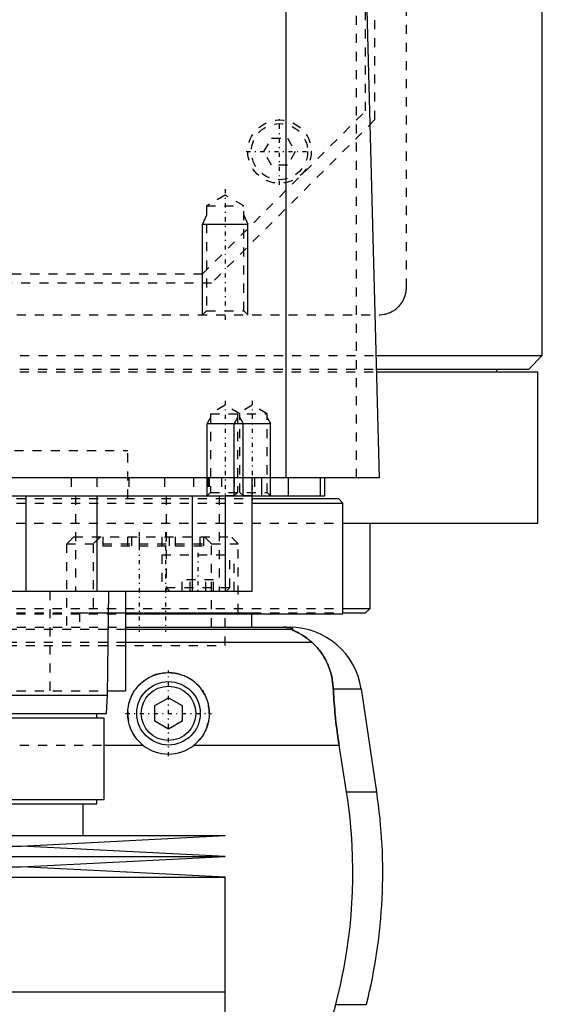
# Model space of a CAD drawing. Extents: x -90 to 90, y -137 to 442.
# Tile 6 of 11: x 22 to 80, y -42 to 67. Entities that reach past the tile are written whole.
import ezdxf

# ---------------------------------------------------------------- set-up
doc = ezdxf.new("R2010")
doc.units = 0
doc.linetypes.add('CENTER', pattern=[1.5, 0.45, -0.5, 0.05, -0.5])
doc.linetypes.add('DASHED', pattern=[2, 1, -1])
for name, color, linetype in [('AM_0', 7, 'CONTINUOUS'), ('AM_10', 7, 'CONTINUOUS'), ('AM_3', 7, 'DASHED'), ('AM_7', 7, 'CENTER')]:
    doc.layers.add(name, color=color, linetype=linetype)

msp = doc.modelspace()

# ---------------------------------------------------------------- linework, layer by layer
at = {"layer": 'AM_0', "color": 7, "linetype": 'CONTINUOUS'}
for p, q in [((80, 30), (80, 291.5)), ((51.74, 16.5), (51.74, 77.05)), ((60.5, 73.35), (62, 16.5)), ((61.61, 30), (80, 30)), ((78.5, 28.5), (80, 30)), ((61.65, 28.5), (78.5, 28.5)), ((75, 28.2), (75, 28.5)), ((61.66, 28.2), (79.5, 28.2)), ((79.5, 11.5), (79.5, 28.2)), ((62, 16.5), (-62, 16.5)), ((48, 4), (48, 16.5)), ((49, 16.5), (49, 14.5)), ((52, 14.5), (52, 16.5)), ((55.47, 16.5), (55.47, 14.5)), ((56, 14.5), (56, 16.5)), ((-56, 14.5), (56, 14.5)), ((23, 14.5), (23, 4)), ((30.85, 14.5), (30.85, 4)), ((41.36, 14.5), (41.36, 4)), ((45, 14.5), (45, 4)), ((48.01, 14.2), (57.5, 14.2)), ((58, 13.7), (57.5, 14.2)), ((48.01, 13.7), (58, 13.7)), ((58, 1.5), (58, 13.7)), ((58.06, 11.5), (79.5, 11.5)), ((61, 2.08), (61, 11.5)), ((-48, 4), (48, 4)), ((32, -7.5), (32.18, 4)), ((34, 4), (34, -7)), ((34.04, 1.5), (58, 1.5)), ((47.93, 0), (47.93, 1.5)), ((58.02, 1.58), (60.5, 1.58)), ((58.04, 2.08), (61, 2.08)), ((60.5, 1.58), (61, 2.08)), ((34, 0), (52.11, 0)), ((52.38, -0.25), (34, -0.25)), ((54.6, -1.69), (34, -1.69)), ((-32, -7.5), (32, -7.5)), ((31.9, -9.5), (32, -7.5)), ((32.01, -7), (34, -7)), ((56.93, -6.81), (60.02, -6.81)), ((60.02, -6.81), (61.72, -18.16)), ((37.25, -8.63), (38.75, -7.77)), ((37.25, -10.37), (37.25, -8.63)), ((38.75, -7.77), (40.25, -8.63)), ((40.25, -8.63), (40.25, -10.37)), ((-31.9, -9.5), (31.9, -9.5)), ((30.85, -10), (30.85, -9.5)), ((-31.65, -10), (31.65, -10)), ((31.65, -19), (31.65, -10)), ((38.75, -11.23), (37.25, -10.37)), ((40.25, -10.37), (38.75, -11.23)), ((31.65, -13.03), (35.96, -13.03)), ((41.54, -13.03), (57.58, -13.03)), ((58.39, -18.16), (57.58, -13.03)), ((58.39, -18.16), (61.72, -18.16)), ((-31.65, -19), (31.65, -19)), ((-30.85, -19.5), (30.85, -19.5)), ((29.35, -23), (29.35, -19.5)), ((30.85, -19.5), (30.85, -19)), ((-45, -23), (45, -23)), ((22.5, -24.15), (45, -23)), ((-22.5, -24.15), (22.5, -24.15)), ((45, -25.3), (22.5, -24.15)), ((-45, -25.3), (45, -25.3)), ((22.5, -26.45), (45, -25.3)), ((-22.5, -26.45), (22.5, -26.45)), ((45, -27.6), (22.5, -26.45)), ((-45, -27.6), (45, -27.6)), ((45, -40.25), (45, -27.6)), ((-45, -40.25), (45, -40.25)), ((45, -52.9), (45, -40.25)), ((55.78, -46.97), (57.2, -41.62)), ((57.2, -41.62), (60.6, -41.62))]:
    msp.add_line(p, q, dxfattribs=at)
for points in [[(52.38, -0.25, 0), (52.39, -0.25, 0), (52.41, -0.23, 0), (52.43, -0.22, 0), (52.44, -0.21, 0), (52.44, -0.2, 0), (52.45, -0.19, 0), (52.45, -0.17, 0), (52.45, -0.16, 0), (52.45, -0.14, 0), (52.43, -0.13, 0), (52.42, -0.12, 0), (52.41, -0.11, 0), (52.39, -0.1, 0), (52.35, -0.08, 0), (52.3, -0.07, 0), (52.23, -0.05, 0), (52.19, -0.04, 0), (52.17, -0.04, 0), (52.16, -0.04, 0), (52.15, -0.04, 0), (52.15, -0.04, 0), (52.13, -0.04, 0), (52.11, -0.03, 0), (52.1, -0.03, 0), (52.1, -0.03, 0), (52.08, -0.03, 0), (52.06, -0.03, 0), (52.05, -0.03, 0), (52.04, -0.02, 0), (52.01, -0.02, 0), (51.99, -0.02, 0), (51.96, -0.02, 0), (51.93, -0.01, 0), (51.91, -0.01, 0), (51.89, -0.01, 0), (51.87, -0.01, 0), (51.84, -0.01, 0), (51.82, -0.01, 0), (51.82, -0.01, 0), (51.81, -0.01, 0), (51.81, -0.01, 0), (51.8, -0.01, 0), (51.8, -0.01, 0), (51.79, -0.01, 0), (51.78, -0.01, 0), (51.78, -0.01, 0), (51.77, -0.01, 0), (51.77, -0.01, 0), (51.76, -0.01, 0), (51.76, 0, 0), (51.75, 0, 0), (51.74, 0, 0), (51.73, 0, 0), (51.73, 0, 0), (51.72, 0, 0), (51.72, 0, 0), (51.71, 0, 0), (51.7, 0, 0), (51.7, 0, 0), (51.69, 0, 0), (51.68, 0, 0), (51.68, 0, 0), (51.67, 0, 0), (51.67, 0, 0), (51.66, 0, 0), (51.65, 0, 0), (51.65, 0, 0), (51.64, 0, 0), (51.63, 0, 0), (51.63, 0, 0), (51.62, 0, 0), (51.61, 0, 0), (51.6, 0, 0), (51.6, 0, 0), (51.59, 0, 0), (51.58, 0, 0), (51.57, 0, 0), (51.57, 0, 0), (51.56, 0, 0), (51.55, 0, 0), (51.54, 0, 0), (51.53, 0, 0), (51.53, 0, 0), (51.52, 0, 0), (51.52, 0, 0), (51.51, 0, 0), (51.5, 0, 0), (51.49, 0, 0)], [(54.6, -1.69, 0), (54.51, -1.61, 0), (54.32, -1.45, 0), (54.14, -1.31, 0), (54.06, -1.24, 0), (53.97, -1.17, 0), (53.8, -1.05, 0), (53.63, -0.94, 0), (53.48, -0.84, 0), (53.33, -0.75, 0), (53.18, -0.67, 0), (53.12, -0.63, 0), (53.05, -0.59, 0), (52.93, -0.53, 0), (52.81, -0.48, 0), (52.7, -0.42, 0), (52.64, -0.4, 0), (52.63, -0.39, 0), (52.61, -0.38, 0), (52.6, -0.38, 0), (52.6, -0.37, 0), (52.58, -0.37, 0), (52.57, -0.36, 0), (52.55, -0.35, 0), (52.54, -0.35, 0), (52.52, -0.34, 0), (52.52, -0.34, 0), (52.51, -0.33, 0), (52.5, -0.33, 0), (52.48, -0.32, 0), (52.48, -0.32, 0), (52.47, -0.32, 0), (52.46, -0.31, 0), (52.45, -0.31, 0), (52.44, -0.3, 0), (52.44, -0.3, 0), (52.43, -0.3, 0), (52.42, -0.29, 0), (52.41, -0.29, 0), (52.4, -0.28, 0), (52.4, -0.28, 0), (52.39, -0.28, 0), (52.39, -0.28, 0), (52.39, -0.27, 0), (52.38, -0.27, 0), (52.38, -0.27, 0), (52.38, -0.26, 0), (52.38, -0.26, 0), (52.38, -0.26, 0), (52.38, -0.26, 0), (52.38, -0.26, 0), (52.38, -0.25, 0), (52.38, -0.25, 0)], [(56.93, -6.81, 0), (56.92, -6.65, 0), (56.89, -6.32, 0), (56.85, -5.99, 0), (56.82, -5.83, 0), (56.8, -5.66, 0), (56.73, -5.34, 0), (56.65, -5.03, 0), (56.55, -4.72, 0), (56.45, -4.42, 0), (56.33, -4.12, 0), (56.27, -3.97, 0), (56.2, -3.83, 0), (56.06, -3.55, 0), (55.9, -3.27, 0), (55.73, -3, 0), (55.55, -2.74, 0), (55.36, -2.49, 0), (55.26, -2.37, 0), (55.16, -2.25, 0), (54.94, -2.02, 0), (54.72, -1.8, 0), (54.6, -1.69, 0)], [(35.96, -13.03, 0), (35.88, -12.97, 0), (35.73, -12.83, 0), (35.58, -12.69, 0), (35.51, -12.62, 0), (35.44, -12.55, 0), (35.3, -12.39, 0), (35.17, -12.23, 0), (35.05, -12.06, 0), (34.93, -11.89, 0), (34.83, -11.7, 0), (34.78, -11.61, 0), (34.73, -11.52, 0), (34.64, -11.32, 0), (34.55, -11.13, 0), (34.48, -10.93, 0), (34.42, -10.73, 0), (34.37, -10.52, 0), (34.35, -10.42, 0), (34.32, -10.32, 0), (34.29, -10.11, 0), (34.27, -9.91, 0), (34.26, -9.81, 0), (34.25, -9.71, 0), (34.25, -9.51, 0), (34.25, -9.31, 0), (34.26, -9.21, 0), (34.27, -9.11, 0), (34.29, -8.91, 0), (34.32, -8.7, 0), (34.36, -8.5, 0), (34.41, -8.3, 0), (34.47, -8.1, 0), (34.51, -8.01, 0), (34.54, -7.91, 0), (34.62, -7.72, 0), (34.7, -7.53, 0), (34.8, -7.34, 0), (34.9, -7.17, 0), (35.01, -6.99, 0), (35.07, -6.91, 0), (35.13, -6.83, 0), (35.25, -6.67, 0), (35.38, -6.52, 0), (35.52, -6.37, 0), (35.66, -6.23, 0), (35.8, -6.1, 0), (35.88, -6.03, 0), (35.96, -5.97, 0), (36.12, -5.85, 0), (36.29, -5.73, 0), (36.47, -5.62, 0), (36.65, -5.52, 0), (36.83, -5.43, 0), (36.93, -5.38, 0), (37.03, -5.34, 0), (37.22, -5.27, 0), (37.42, -5.2, 0), (37.63, -5.14, 0), (37.83, -5.1, 0), (38.04, -5.06, 0), (38.14, -5.04, 0), (38.24, -5.03, 0), (38.45, -5.01, 0), (38.65, -5, 0), (38.75, -5, 0), (38.85, -5, 0), (39.05, -5.01, 0), (39.26, -5.03, 0), (39.36, -5.04, 0), (39.46, -5.06, 0), (39.67, -5.1, 0), (39.87, -5.14, 0), (40.08, -5.2, 0), (40.28, -5.27, 0), (40.47, -5.34, 0), (40.57, -5.38, 0), (40.67, -5.43, 0), (40.85, -5.52, 0), (41.03, -5.62, 0), (41.21, -5.73, 0), (41.38, -5.85, 0), (41.54, -5.97, 0), (41.62, -6.03, 0), (41.7, -6.1, 0), (41.84, -6.23, 0), (41.98, -6.37, 0), (42.12, -6.52, 0), (42.25, -6.67, 0), (42.37, -6.83, 0), (42.43, -6.91, 0), (42.49, -6.99, 0), (42.6, -7.17, 0), (42.7, -7.34, 0), (42.8, -7.53, 0), (42.88, -7.72, 0), (42.96, -7.91, 0), (42.99, -8.01, 0), (43.03, -8.1, 0), (43.09, -8.3, 0), (43.14, -8.5, 0), (43.18, -8.7, 0), (43.21, -8.91, 0), (43.23, -9.11, 0), (43.24, -9.21, 0), (43.25, -9.31, 0), (43.25, -9.51, 0), (43.25, -9.71, 0), (43.24, -9.81, 0), (43.23, -9.91, 0), (43.21, -10.11, 0), (43.18, -10.32, 0), (43.15, -10.42, 0), (43.13, -10.52, 0), (43.08, -10.73, 0), (43.02, -10.93, 0), (42.95, -11.13, 0), (42.86, -11.32, 0), (42.77, -11.52, 0), (42.72, -11.61, 0), (42.67, -11.7, 0), (42.57, -11.89, 0), (42.45, -12.06, 0), (42.33, -12.23, 0), (42.2, -12.39, 0), (42.06, -12.55, 0), (41.99, -12.62, 0), (41.92, -12.69, 0), (41.77, -12.83, 0), (41.62, -12.97, 0), (41.54, -13.03, 0)], [(57.58, -13.03, 0), (57.55, -12.86, 0), (57.5, -12.52, 0), (57.45, -12.18, 0), (57.43, -12.01, 0), (57.4, -11.84, 0), (57.36, -11.5, 0), (57.31, -11.15, 0), (57.27, -10.81, 0), (57.23, -10.46, 0), (57.19, -10.12, 0), (57.17, -9.94, 0), (57.15, -9.77, 0), (57.12, -9.42, 0), (57.09, -9.07, 0), (57.06, -8.72, 0), (57.03, -8.37, 0), (57, -8.03, 0), (56.99, -7.85, 0), (56.98, -7.68, 0), (56.96, -7.33, 0), (56.94, -6.99, 0), (56.93, -6.81, 0)], [(57.2, -41.62, 0), (57.37, -40.98, 0), (57.68, -39.69, 0), (57.96, -38.38, 0), (58.09, -37.72, 0), (58.21, -37.05, 0), (58.43, -35.73, 0), (58.62, -34.4, 0), (58.78, -33.07, 0), (58.9, -31.75, 0), (58.99, -30.44, 0), (59.03, -29.79, 0), (59.06, -29.15, 0), (59.09, -27.88, 0), (59.09, -26.64, 0), (59.07, -25.38, 0), (59.02, -24.1, 0), (58.94, -22.8, 0), (58.88, -22.14, 0), (58.82, -21.48, 0), (58.67, -20.16, 0), (58.5, -18.82, 0), (58.39, -18.16, 0)]]:
    msp.add_polyline3d(points, dxfattribs=at)
for radius in [3.5, 3]:
    msp.add_circle((38.75, -9.5), radius, dxfattribs=at)
for centre, radius, start, end in [((52.11, -8), 8, 8.533, 90), ((38.75, -9.5), 4.5, 231.7104, 308.2896), ((2.39, -27.06), 60, 345.9622, 8.533)]:
    msp.add_arc(centre, radius, start, end, dxfattribs=at)
at = {"layer": 'AM_10', "color": 7, "linetype": 'CONTINUOUS'}
for p, q in [((42.93, 45.5), (42.5, 44.5)), ((47.07, 45.5), (47.5, 44.5)), ((42.5, 34.5), (42.5, 44.5)), ((42.5, 44.5), (47.5, 44.5)), ((47.5, 34.5), (47.5, 44.5)), ((43.38, 23.16), (43, 22.5)), ((46.38, 23.16), (46, 22.5)), ((46.62, 23.16), (47, 22.5)), ((49.62, 23.16), (50, 22.5)), ((43, 14.5), (43, 22.5)), ((43, 22.5), (50, 22.5)), ((46, 14.5), (46, 22.5)), ((47, 14.5), (47, 22.5)), ((50, 14.5), (50, 22.5))]:
    msp.add_line(p, q, dxfattribs=at)
at = {"layer": 'AM_3', "color": 6, "linetype": 'DASHED'}
for p, q in [((65, 37.5), (65, 292.5)), ((61.5, 141.02), (61.5, 56)), ((60.5, 57), (60.5, 139.35)), ((59.5, 16.5), (59.5, 75.49)), ((42.5, 39), (60.5, 57)), ((61.5, 56), (43.5, 38)), ((49.27, 52.5), (50.13, 54)), ((50.13, 54), (51.87, 54)), ((51.87, 54), (52.73, 52.5)), ((50.13, 51), (49.27, 52.5)), ((52.73, 52.5), (51.87, 51)), ((51.87, 51), (50.13, 51)), ((45, 47.69), (42.93, 46.5)), ((47.07, 46.5), (45, 47.69)), ((42.93, 46.5), (42.93, 34.93)), ((42.93, 46.5), (47.07, 46.5)), ((47.07, 34.93), (47.07, 46.5)), ((-42.5, 39), (42.5, 39)), ((43.5, 38), (-43.5, 38)), ((42.93, 34.93), (42.5, 34.5)), ((42.93, 34.93), (47.07, 34.93)), ((47.5, 34.5), (47.07, 34.93)), ((-62, 34.5), (62, 34.5)), ((-61.61, 30), (61.61, 30)), ((-61.65, 28.5), (61.65, 28.5)), ((-61.66, 28.2), (61.66, 28.2)), ((45, 24.5), (43.38, 23.56)), ((46.62, 23.56), (45, 24.5)), ((48, 24.5), (46.38, 23.56)), ((49.62, 23.56), (48, 24.5)), ((43.38, 23.56), (43.38, 14.88)), ((43.38, 23.56), (49.62, 23.56)), ((46.38, 23.56), (46.38, 14.88)), ((46.62, 14.88), (46.62, 23.56)), ((49.62, 14.88), (49.62, 23.56)), ((-34.25, 19.5), (34.25, 19.5)), ((34.25, 14.2), (34.25, 19.5)), ((28, 16.5), (28, 14.5)), ((30.84, 16.5), (30.84, 14.5)), ((34.38, 16.5), (34.38, 14.5)), ((38.29, 16.5), (38.29, 14.5)), ((41.5, 16.5), (41.5, 14.5)), ((43.09, 16.5), (43.09, 14.5)), ((43.24, 16.5), (43.24, 14.5)), ((44.59, 16.5), (44.59, 14.5)), ((46, 16.5), (46, 14.5)), ((48.25, 16.5), (48.25, 14.5)), ((-48.01, 14.2), (48.01, 14.2)), ((28.48, 14.5), (28.48, 4)), ((38.5, 14.5), (38.5, 4)), ((43.38, 14.88), (43, 14.5)), ((43.38, 14.88), (49.62, 14.88)), ((44.34, 14.5), (44.34, 4)), ((48, 14.5), (44.59, 14.5)), ((46.38, 14.88), (46, 14.5)), ((47, 14.5), (46.62, 14.88)), ((50, 14.5), (49.62, 14.88)), ((-48.01, 13.7), (48.01, 13.7)), ((-58.06, 11.5), (58.06, 11.5)), ((28.3, 10), (27.5, 9.2)), ((28.3, 10), (45.63, 10)), ((31.23, 10), (30.43, 9.2)), ((31.5, 10), (31.5, 9)), ((34.24, 10), (34.24, 9)), ((34.65, 10), (34.65, 9)), ((35.5, 10), (35.5, 9)), ((38.03, 10), (38.03, 9)), ((38.83, 10), (38.83, 9)), ((39.5, 10), (39.5, 9)), ((42.21, 10), (42.21, 9)), ((42.62, 10), (42.62, 9)), ((43.5, 9.2), (42.7, 10)), ((46.43, 9.2), (45.63, 10)), ((27.5, 9.2), (27.5, 0)), ((27.5, 9.2), (46.43, 9.2)), ((30.43, 9.2), (30.43, 1.6)), ((31.5, 9), (42.62, 9)), ((43.5, 0), (43.5, 9.2)), ((46.43, 1.6), (46.43, 9.2)), ((38, 8), (38, 4)), ((38, 8), (46, 8)), ((45.5, 4.4), (45.5, 8)), ((46, 4), (46, 8)), ((38.5, 4.4), (38.9, 4)), ((38.5, 4.4), (45.5, 4.4)), ((40.27, 4), (40.27, 5.25)), ((43.73, 5.25), (40.27, 5.25)), ((41.13, 4), (41.13, 5.25)), ((42.87, 4), (42.87, 5.25)), ((43.73, 4), (43.73, 5.25)), ((45.1, 4), (45.5, 4.4)), ((25.65, 4), (25.65, -7)), ((-58.04, 2.08), (58.04, 2.08)), ((-58.02, 1.58), (58.02, 1.58)), ((-34.04, 1.5), (34.04, 1.5)), ((28.93, 1.6), (28.93, 0)), ((28.93, 1.6), (47.93, 1.6)), ((30.91, 1.5), (30.91, 1.6)), ((35.55, 1.6), (35.55, 1.5)), ((45, -2), (45, 1.58)), ((47.93, 1.5), (47.93, 1.6)), ((-34, 0), (34, 0)), ((34, -0.25), (-34, -0.25)), ((-45, -2), (45, -2)), ((-45, -2), (45, -2)), ((34, -1.69), (-34, -1.69)), ((-32.01, -7), (32.01, -7)), ((-31.65, -13.03), (31.65, -13.03))]:
    msp.add_line(p, q, dxfattribs=at)
for points in [[(62, 34.5, 0), (62.11, 34.5, 0), (62.32, 34.52, 0), (62.54, 34.55, 0), (62.65, 34.57, 0), (62.76, 34.6, 0), (62.98, 34.67, 0), (63.2, 34.75, 0), (63.41, 34.85, 0), (63.62, 34.97, 0), (63.82, 35.11, 0), (63.91, 35.19, 0), (64, 35.27, 0), (64.11, 35.37, 0), (64.14, 35.4, 0), (64.17, 35.43, 0), (64.18, 35.44, 0), (64.2, 35.46, 0), (64.23, 35.49, 0), (64.25, 35.52, 0), (64.28, 35.55, 0), (64.31, 35.58, 0), (64.34, 35.62, 0), (64.35, 35.63, 0), (64.36, 35.65, 0), (64.39, 35.69, 0), (64.42, 35.72, 0), (64.44, 35.76, 0), (64.47, 35.8, 0), (64.49, 35.83, 0), (64.51, 35.85, 0), (64.52, 35.87, 0), (64.55, 35.91, 0), (64.57, 35.95, 0), (64.6, 36, 0), (64.62, 36.04, 0), (64.64, 36.08, 0), (64.65, 36.1, 0), (64.67, 36.12, 0), (64.69, 36.17, 0), (64.71, 36.22, 0), (64.73, 36.26, 0), (64.75, 36.31, 0), (64.77, 36.36, 0), (64.78, 36.38, 0), (64.79, 36.4, 0), (64.81, 36.45, 0), (64.83, 36.5, 0), (64.84, 36.53, 0), (64.85, 36.55, 0), (64.86, 36.6, 0), (64.88, 36.65, 0), (64.89, 36.68, 0), (64.89, 36.71, 0), (64.91, 36.76, 0), (64.92, 36.81, 0), (64.93, 36.87, 0), (64.94, 36.92, 0), (64.95, 36.97, 0), (64.96, 37, 0), (64.96, 37.03, 0), (64.97, 37.08, 0), (64.98, 37.14, 0), (64.98, 37.19, 0), (64.99, 37.25, 0), (64.99, 37.3, 0), (65, 37.33, 0), (65, 37.36, 0), (65, 37.42, 0), (65, 37.47, 0), (65, 37.5, 0)], [(51.49, 0, 0), (51.5, 0, 0), (51.51, 0, 0), (51.52, 0, 0), (51.52, 0, 0), (51.53, 0, 0), (51.53, 0, 0), (51.54, 0, 0), (51.55, 0, 0), (51.56, 0, 0), (51.57, 0, 0), (51.57, 0, 0), (51.58, 0, 0), (51.59, 0, 0), (51.6, 0, 0), (51.6, 0, 0), (51.61, 0, 0), (51.62, 0, 0), (51.63, 0, 0), (51.63, 0, 0), (51.64, 0, 0), (51.65, 0, 0), (51.65, 0, 0), (51.66, 0, 0), (51.67, 0, 0), (51.67, 0, 0), (51.68, 0, 0), (51.68, 0, 0), (51.69, 0, 0), (51.7, 0, 0), (51.7, 0, 0), (51.71, 0, 0), (51.72, 0, 0), (51.72, 0, 0), (51.73, 0, 0), (51.73, 0, 0), (51.74, 0, 0), (51.75, 0, 0), (51.76, 0, 0), (51.76, -0.01, 0), (51.77, -0.01, 0), (51.77, -0.01, 0), (51.78, -0.01, 0), (51.78, -0.01, 0), (51.79, -0.01, 0), (51.8, -0.01, 0), (51.8, -0.01, 0), (51.81, -0.01, 0), (51.81, -0.01, 0), (51.82, -0.01, 0), (51.82, -0.01, 0), (51.84, -0.01, 0), (51.87, -0.01, 0), (51.89, -0.01, 0), (51.91, -0.01, 0), (51.93, -0.01, 0), (51.96, -0.02, 0), (51.99, -0.02, 0), (52.01, -0.02, 0), (52.04, -0.02, 0), (52.05, -0.03, 0), (52.06, -0.03, 0), (52.08, -0.03, 0), (52.1, -0.03, 0), (52.1, -0.03, 0), (52.11, -0.03, 0), (52.13, -0.04, 0), (52.15, -0.04, 0), (52.15, -0.04, 0), (52.16, -0.04, 0), (52.17, -0.04, 0), (52.19, -0.04, 0), (52.23, -0.05, 0), (52.3, -0.07, 0), (52.35, -0.08, 0), (52.39, -0.1, 0), (52.41, -0.11, 0), (52.42, -0.12, 0), (52.43, -0.13, 0), (52.45, -0.14, 0), (52.45, -0.16, 0), (52.45, -0.17, 0), (52.45, -0.19, 0), (52.44, -0.2, 0), (52.44, -0.21, 0), (52.43, -0.22, 0), (52.41, -0.23, 0), (52.39, -0.25, 0), (52.38, -0.25, 0)], [(52.38, -0.25, 0), (52.38, -0.25, 0), (52.38, -0.26, 0), (52.38, -0.26, 0), (52.38, -0.26, 0), (52.38, -0.26, 0), (52.38, -0.26, 0), (52.38, -0.27, 0), (52.38, -0.27, 0), (52.38, -0.27, 0), (52.39, -0.27, 0), (52.39, -0.28, 0), (52.39, -0.28, 0), (52.4, -0.28, 0), (52.41, -0.28, 0), (52.41, -0.29, 0), (52.42, -0.29, 0), (52.43, -0.3, 0), (52.43, -0.3, 0), (52.44, -0.3, 0), (52.45, -0.31, 0), (52.46, -0.31, 0), (52.46, -0.31, 0), (52.47, -0.32, 0), (52.48, -0.32, 0), (52.49, -0.33, 0), (52.5, -0.33, 0), (52.5, -0.33, 0), (52.51, -0.34, 0), (52.53, -0.34, 0), (52.54, -0.35, 0), (52.55, -0.35, 0), (52.57, -0.36, 0), (52.57, -0.36, 0), (52.58, -0.37, 0), (52.6, -0.37, 0), (52.61, -0.38, 0), (52.66, -0.4, 0), (52.76, -0.45, 0), (52.88, -0.51, 0), (53, -0.57, 0), (53.06, -0.6, 0), (53.13, -0.64, 0), (53.27, -0.72, 0), (53.43, -0.81, 0), (53.59, -0.91, 0), (53.76, -1.02, 0), (53.94, -1.15, 0), (54.03, -1.21, 0), (54.12, -1.29, 0), (54.31, -1.44, 0), (54.5, -1.6, 0), (54.6, -1.69, 0)], [(54.6, -1.69, 0), (54.72, -1.8, 0), (54.94, -2.02, 0), (55.16, -2.25, 0), (55.26, -2.37, 0), (55.36, -2.49, 0), (55.55, -2.74, 0), (55.73, -3, 0), (55.9, -3.27, 0), (56.06, -3.55, 0), (56.2, -3.83, 0), (56.27, -3.98, 0), (56.33, -4.12, 0), (56.45, -4.42, 0), (56.55, -4.72, 0), (56.65, -5.03, 0), (56.73, -5.34, 0), (56.8, -5.66, 0), (56.82, -5.83, 0), (56.85, -5.99, 0), (56.89, -6.32, 0), (56.92, -6.65, 0), (56.93, -6.81, 0)], [(56.93, -6.81, 0), (56.94, -6.99, 0), (56.96, -7.33, 0), (56.98, -7.68, 0), (56.99, -7.85, 0), (57, -8.03, 0), (57.03, -8.37, 0), (57.06, -8.72, 0), (57.09, -9.07, 0), (57.12, -9.42, 0), (57.15, -9.77, 0), (57.17, -9.94, 0), (57.19, -10.12, 0), (57.23, -10.46, 0), (57.27, -10.81, 0), (57.31, -11.15, 0), (57.36, -11.5, 0), (57.4, -11.84, 0), (57.43, -12.01, 0), (57.45, -12.18, 0), (57.5, -12.52, 0), (57.55, -12.86, 0), (57.58, -13.03, 0)]]:
    msp.add_polyline3d(points, dxfattribs=at)
for radius in [3.5, 3.1]:
    msp.add_circle((51, 52.5), radius, dxfattribs=at)
msp.add_arc((38.75, -9.5), 4.5, 308.2896, 231.7104, dxfattribs=at)
at = {"layer": 'AM_7', "color": 4, "linetype": 'CENTER'}
for p, q in [((51, 48.83), (51, 56.17)), ((47.33, 52.5), (54.67, 52.5)), ((45, 48.35), (45, 33.84)), ((45, 25), (45, 14)), ((48, 25), (48, 14)), ((35.5, 10.5), (35.5, -0.5)), ((38.43, 10.5), (38.43, -0.5)), ((42, 8.2), (42, 3.8)), ((38.75, -14.22), (38.75, -4.77)), ((34.02, -9.5), (43.48, -9.5))]:
    msp.add_line(p, q, dxfattribs=at)

doc.saveas('drawing.dxf')
